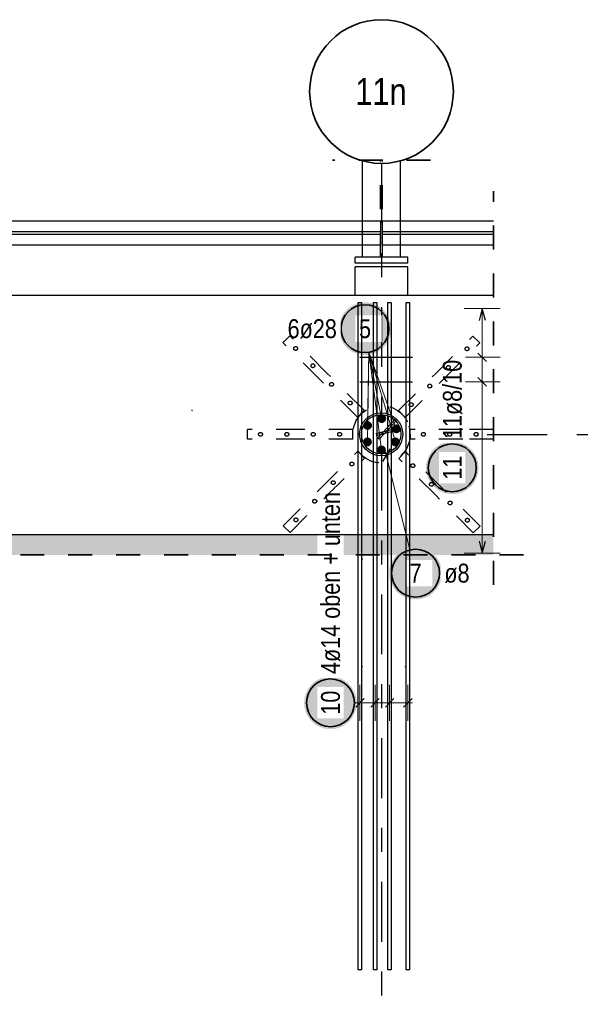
# Model space of a CAD drawing. Header units: millimetres. Extents: x -48 to 49.2, y -6.2 to 26.4.
# Tile 30 of 53: x 19.8 to 22.2, y 15.7 to 19.9. Entities that reach past the tile are written whole.
import ezdxf
from ezdxf.enums import TextEntityAlignment as Align

# ---------------------------------------------------------------- set-up
doc = ezdxf.new("R2010")
doc.units = ezdxf.units.MM
doc.linetypes.add('DASHDOTX2', pattern=[2, 1, -0.5, 0, -0.5])
doc.linetypes.add('HIDDEN', pattern=[0.375, 0.25, -0.125])
for name, color, linetype, lineweight in [('Achsen', 7, 'Continuous', 20), ('Mattenbewehrung', 7, 'Continuous', 20), ('Schraffuren', 7, 'Continuous', 20)]:
    doc.layers.add(name, color=color, linetype=linetype, lineweight=lineweight)
doc.styles.add('Arial Narrow', font='ARIALN.TTF')

msp = doc.modelspace()

# ---------------------------------------------------------------- hatches: boundary and pattern name
at = {"lineweight": 50, "true_color": 0xffffff}
msp.add_hatch(color=7, dxfattribs=at).paths.add_polyline_path([(21.394967, 18.560454), (21.3949, 18.564293), (21.394699, 18.568128), (21.394364, 18.571953), (21.393896, 18.575763), (21.393296, 18.579556), (21.392563, 18.583325), (21.391699, 18.587066), (21.390706, 18.590775), (21.389583, 18.594446), (21.388333, 18.598077), (21.386957, 18.601661), (21.385457, 18.605195), (21.383834, 18.608675), (21.382091, 18.612096), (21.38023, 18.615454), (21.378252, 18.618746), (21.376161, 18.621966), (21.373959, 18.625111), (21.371648, 18.628177), (21.369232, 18.631161), (21.366713, 18.634059), (21.364094, 18.636867), (21.361379, 18.639582), (21.358571, 18.6422), (21.355673, 18.644719), (21.35269, 18.647136), (21.349623, 18.649446), (21.346478, 18.651649), (21.343258, 18.65374), (21.339967, 18.655717), (21.336609, 18.657579), (21.333188, 18.659322), (21.329708, 18.660944), (21.326174, 18.662445), (21.322589, 18.663821), (21.318959, 18.665071), (21.315287, 18.666193), (21.311578, 18.667187), (21.307837, 18.668051), (21.304068, 18.668783), (21.300276, 18.669384), (21.296465, 18.669852), (21.29264, 18.670186), (21.288806, 18.670387), (21.284967, 18.670454), (21.281128, 18.670387), (21.277294, 18.670186), (21.273469, 18.669852), (21.269658, 18.669384), (21.265866, 18.668783), (21.262097, 18.668051), (21.258355, 18.667187), (21.254647, 18.666193), (21.250975, 18.665071), (21.247345, 18.663821), (21.24376, 18.662445), (21.240226, 18.660944), (21.236746, 18.659322), (21.233325, 18.657579), (21.229967, 18.655717), (21.226676, 18.65374), (21.223456, 18.651649), (21.22031, 18.649446), (21.217244, 18.647136), (21.21426, 18.644719), (21.211362, 18.6422), (21.208554, 18.639582), (21.205839, 18.636867), (21.203221, 18.634059), (21.200702, 18.631161), (21.198286, 18.628177), (21.195975, 18.625111), (21.193773, 18.621966), (21.191682, 18.618746), (21.189704, 18.615454), (21.187843, 18.612096), (21.186099, 18.608675), (21.184477, 18.605195), (21.182977, 18.601661), (21.181601, 18.598077), (21.180351, 18.594446), (21.179228, 18.590775), (21.178234, 18.587066), (21.177371, 18.583325), (21.176638, 18.579556), (21.176037, 18.575763), (21.175569, 18.571953), (21.175235, 18.568128), (21.175034, 18.564293), (21.174967, 18.560454), (21.175034, 18.556615), (21.175235, 18.552781), (21.175569, 18.548956), (21.176037, 18.545145), (21.176638, 18.541353), (21.177371, 18.537584), (21.178234, 18.533843), (21.179228, 18.530134), (21.180351, 18.526463), (21.181601, 18.522832), (21.182977, 18.519248), (21.184477, 18.515713), (21.186099, 18.512234), (21.187843, 18.508813), (21.189704, 18.505454), (21.191682, 18.502163), (21.193773, 18.498943), (21.195975, 18.495798), (21.198286, 18.492732), (21.200702, 18.489748), (21.203221, 18.48685), (21.205839, 18.484042), (21.208554, 18.481327), (21.211362, 18.478708), (21.21426, 18.47619), (21.217244, 18.473773), (21.22031, 18.471463), (21.223456, 18.46926), (21.226676, 18.467169), (21.229967, 18.465192), (21.233325, 18.46333), (21.236746, 18.461587), (21.240226, 18.459964), (21.24376, 18.458464), (21.247345, 18.457088), (21.250975, 18.455838), (21.254647, 18.454716), (21.258355, 18.453722), (21.262097, 18.452858), (21.265866, 18.452126), (21.269658, 18.451525), (21.273469, 18.451057), (21.277294, 18.450722), (21.281128, 18.450521), (21.284967, 18.450454), (21.288806, 18.450521), (21.29264, 18.450722), (21.296465, 18.451057), (21.300276, 18.451525), (21.304068, 18.452126), (21.307837, 18.452858), (21.311578, 18.453722), (21.315287, 18.454716), (21.318959, 18.455838), (21.322589, 18.457088), (21.326174, 18.458464), (21.329708, 18.459964), (21.333188, 18.461587), (21.336609, 18.46333), (21.339967, 18.465192), (21.343258, 18.467169), (21.346478, 18.46926), (21.349623, 18.471463), (21.35269, 18.473773), (21.355673, 18.47619), (21.358571, 18.478708), (21.361379, 18.481327), (21.364094, 18.484042), (21.366713, 18.48685), (21.369232, 18.489748), (21.371648, 18.492732), (21.373959, 18.495798), (21.376161, 18.498943), (21.378252, 18.502163), (21.38023, 18.505454), (21.382091, 18.508813), (21.383834, 18.512234), (21.385457, 18.515713), (21.386957, 18.519248), (21.388333, 18.522832), (21.389583, 18.526463), (21.390706, 18.530134), (21.391699, 18.533843), (21.392563, 18.537584), (21.393296, 18.541353), (21.393896, 18.545145), (21.394364, 18.548956), (21.394699, 18.552781)])
at = {"lineweight": 25, "true_color": 0xffffff}
for points in [[(21.606099, 17.539546), (21.606032, 17.543385), (21.605831, 17.547219), (21.605496, 17.551044), (21.605028, 17.554855), (21.604428, 17.558647), (21.603695, 17.562416), (21.602831, 17.566157), (21.601838, 17.569866), (21.600715, 17.573538), (21.599465, 17.577168), (21.598089, 17.580753), (21.596589, 17.584287), (21.594966, 17.587767), (21.593223, 17.591188), (21.591362, 17.594546), (21.589384, 17.597837), (21.587293, 17.601057), (21.585091, 17.604202), (21.58278, 17.607269), (21.580364, 17.610253), (21.577845, 17.61315), (21.575226, 17.615958), (21.572511, 17.618673), (21.569703, 17.621292), (21.566806, 17.623811), (21.563822, 17.626227), (21.560755, 17.628538), (21.55761, 17.63074), (21.55439, 17.632831), (21.551099, 17.634809), (21.547741, 17.63667), (21.54432, 17.638413), (21.54084, 17.640036), (21.537306, 17.641536), (21.533721, 17.642912), (21.530091, 17.644162), (21.526419, 17.645285), (21.52271, 17.646278), (21.518969, 17.647142), (21.5152, 17.647875), (21.511408, 17.648475), (21.507597, 17.648943), (21.503772, 17.649278), (21.499938, 17.649479), (21.496099, 17.649546), (21.49226, 17.649479), (21.488426, 17.649278), (21.484601, 17.648943), (21.48079, 17.648475), (21.476998, 17.647875), (21.473229, 17.647142), (21.469488, 17.646278), (21.465779, 17.645285), (21.462107, 17.644162), (21.458477, 17.642912), (21.454892, 17.641536), (21.451358, 17.640036), (21.447878, 17.638413), (21.444457, 17.63667), (21.441099, 17.634809), (21.437808, 17.632831), (21.434588, 17.63074), (21.431443, 17.628538), (21.428376, 17.626227), (21.425392, 17.623811), (21.422495, 17.621292), (21.419687, 17.618673), (21.416972, 17.615958), (21.414353, 17.61315), (21.411834, 17.610253), (21.409418, 17.607269), (21.407107, 17.604202), (21.404905, 17.601057), (21.402814, 17.597837), (21.400836, 17.594546), (21.398975, 17.591188), (21.397232, 17.587767), (21.395609, 17.584287), (21.394109, 17.580753), (21.392733, 17.577168), (21.391483, 17.573538), (21.39036, 17.569866), (21.389366, 17.566157), (21.388503, 17.562416), (21.38777, 17.558647), (21.387169, 17.554855), (21.386702, 17.551044), (21.386367, 17.547219), (21.386166, 17.543385), (21.386099, 17.539546), (21.386166, 17.535707), (21.386367, 17.531873), (21.386702, 17.528048), (21.387169, 17.524237), (21.38777, 17.520445), (21.388503, 17.516676), (21.389366, 17.512935), (21.39036, 17.509226), (21.391483, 17.505554), (21.392733, 17.501924), (21.394109, 17.498339), (21.395609, 17.494805), (21.397232, 17.491325), (21.398975, 17.487904), (21.400836, 17.484546), (21.402814, 17.481255), (21.404905, 17.478035), (21.407107, 17.47489), (21.409418, 17.471823), (21.411834, 17.468839), (21.414353, 17.465942), (21.416972, 17.463134), (21.419687, 17.460419), (21.422495, 17.4578), (21.425392, 17.455281), (21.428376, 17.452865), (21.431443, 17.450554), (21.434588, 17.448352), (21.437808, 17.446261), (21.441099, 17.444283), (21.444457, 17.442422), (21.447878, 17.440679), (21.451358, 17.439056), (21.454892, 17.437556), (21.458477, 17.43618), (21.462107, 17.43493), (21.465779, 17.433807), (21.469488, 17.432813), (21.473229, 17.43195), (21.476998, 17.431217), (21.48079, 17.430616), (21.484601, 17.430149), (21.488426, 17.429814), (21.49226, 17.429613), (21.496099, 17.429546), (21.499938, 17.429613), (21.503772, 17.429814), (21.507597, 17.430149), (21.511408, 17.430616), (21.5152, 17.431217), (21.518969, 17.43195), (21.52271, 17.432813), (21.526419, 17.433807), (21.530091, 17.43493), (21.533721, 17.43618), (21.537306, 17.437556), (21.54084, 17.439056), (21.54432, 17.440679), (21.547741, 17.442422), (21.551099, 17.444283), (21.55439, 17.446261), (21.55761, 17.448352), (21.560755, 17.450554), (21.563822, 17.452865), (21.566806, 17.455281), (21.569703, 17.4578), (21.572511, 17.460419), (21.575226, 17.463134), (21.577845, 17.465942), (21.580364, 17.468839), (21.58278, 17.471823), (21.585091, 17.47489), (21.587293, 17.478035), (21.589384, 17.481255), (21.591362, 17.484546), (21.593223, 17.487904), (21.594966, 17.491325), (21.596589, 17.494805), (21.598089, 17.498339), (21.599465, 17.501924), (21.600715, 17.505554), (21.601838, 17.509226), (21.602831, 17.512935), (21.603695, 17.516676), (21.604428, 17.520445), (21.605028, 17.524237), (21.605496, 17.528048), (21.605831, 17.531873)], [(21.250817, 16.998119), (21.25075, 17.001958), (21.250549, 17.005792), (21.250214, 17.009617), (21.249746, 17.013428), (21.249146, 17.01722), (21.248413, 17.020989), (21.247549, 17.02473), (21.246556, 17.028439), (21.245433, 17.032111), (21.244183, 17.035741), (21.242807, 17.039326), (21.241307, 17.04286), (21.239684, 17.04634), (21.237941, 17.049761), (21.23608, 17.053119), (21.234102, 17.05641), (21.232011, 17.05963), (21.229809, 17.062775), (21.227498, 17.065842), (21.225082, 17.068826), (21.222563, 17.071723), (21.219944, 17.074531), (21.217229, 17.077246), (21.214421, 17.079865), (21.211524, 17.082384), (21.20854, 17.0848), (21.205473, 17.087111), (21.202328, 17.089313), (21.199108, 17.091404), (21.195817, 17.093382), (21.192459, 17.095243), (21.189038, 17.096986), (21.185558, 17.098609), (21.182024, 17.100109), (21.178439, 17.101485), (21.174809, 17.102735), (21.171137, 17.103858), (21.167428, 17.104851), (21.163687, 17.105715), (21.159918, 17.106448), (21.156126, 17.107048), (21.152315, 17.107516), (21.14849, 17.107851), (21.144656, 17.108052), (21.140817, 17.108119), (21.136978, 17.108052), (21.133144, 17.107851), (21.129319, 17.107516), (21.125508, 17.107048), (21.121716, 17.106448), (21.117947, 17.105715), (21.114205, 17.104851), (21.110497, 17.103858), (21.106825, 17.102735), (21.103195, 17.101485), (21.09961, 17.100109), (21.096076, 17.098609), (21.092596, 17.096986), (21.089175, 17.095243), (21.085817, 17.093382), (21.082526, 17.091404), (21.079306, 17.089313), (21.076161, 17.087111), (21.073094, 17.0848), (21.07011, 17.082384), (21.067213, 17.079865), (21.064404, 17.077246), (21.06169, 17.074531), (21.059071, 17.071723), (21.056552, 17.068826), (21.054136, 17.065842), (21.051825, 17.062775), (21.049623, 17.05963), (21.047532, 17.05641), (21.045554, 17.053119), (21.043693, 17.049761), (21.04195, 17.04634), (21.040327, 17.04286), (21.038827, 17.039326), (21.037451, 17.035741), (21.036201, 17.032111), (21.035078, 17.028439), (21.034084, 17.02473), (21.033221, 17.020989), (21.032488, 17.01722), (21.031887, 17.013428), (21.031419, 17.009617), (21.031085, 17.005792), (21.030884, 17.001958), (21.030817, 16.998119), (21.030884, 16.99428), (21.031085, 16.990446), (21.031419, 16.986621), (21.031887, 16.98281), (21.032488, 16.979018), (21.033221, 16.975249), (21.034084, 16.971508), (21.035078, 16.967799), (21.036201, 16.964127), (21.037451, 16.960497), (21.038827, 16.956912), (21.040327, 16.953378), (21.04195, 16.949898), (21.043693, 16.946477), (21.045554, 16.943119), (21.047532, 16.939828), (21.049623, 16.936608), (21.051825, 16.933463), (21.054136, 16.930396), (21.056552, 16.927412), (21.059071, 16.924515), (21.06169, 16.921707), (21.064404, 16.918992), (21.067213, 16.916373), (21.07011, 16.913854), (21.073094, 16.911438), (21.076161, 16.909127), (21.079306, 16.906925), (21.082526, 16.904834), (21.085817, 16.902856), (21.089175, 16.900995), (21.092596, 16.899252), (21.096076, 16.897629), (21.09961, 16.896129), (21.103195, 16.894753), (21.106825, 16.893503), (21.110497, 16.89238), (21.114205, 16.891386), (21.117947, 16.890523), (21.121716, 16.88979), (21.125508, 16.889189), (21.129319, 16.888722), (21.133144, 16.888387), (21.136978, 16.888186), (21.140817, 16.888119), (21.144656, 16.888186), (21.14849, 16.888387), (21.152315, 16.888722), (21.156126, 16.889189), (21.159918, 16.88979), (21.163687, 16.890523), (21.167428, 16.891386), (21.171137, 16.89238), (21.174809, 16.893503), (21.178439, 16.894753), (21.182024, 16.896129), (21.185558, 16.897629), (21.189038, 16.899252), (21.192459, 16.900995), (21.195817, 16.902856), (21.199108, 16.904834), (21.202328, 16.906925), (21.205473, 16.909127), (21.20854, 16.911438), (21.211524, 16.913854), (21.214421, 16.916373), (21.217229, 16.918992), (21.219944, 16.921707), (21.222563, 16.924515), (21.225082, 16.927412), (21.227498, 16.930396), (21.229809, 16.933463), (21.232011, 16.936608), (21.234102, 16.939828), (21.23608, 16.943119), (21.237941, 16.946477), (21.239684, 16.949898), (21.241307, 16.953378), (21.242807, 16.956912), (21.244183, 16.960497), (21.245433, 16.964127), (21.246556, 16.967799), (21.247549, 16.971508), (21.248413, 16.975249), (21.249146, 16.979018), (21.249746, 16.98281), (21.250214, 16.986621), (21.250549, 16.990446)]]:
    msp.add_hatch(color=7, dxfattribs=at).paths.add_polyline_path(points)
at = {"layer": 'Schraffuren', "lineweight": 25, "true_color": 0xffffff}
msp.add_hatch(color=7, dxfattribs=at).paths.add_polyline_path([(21.759331, 17.979345), (21.759264, 17.983184), (21.759063, 17.987019), (21.758728, 17.990843), (21.75826, 17.994654), (21.757659, 17.998447), (21.756927, 18.002216), (21.756063, 18.005957), (21.755069, 18.009665), (21.753947, 18.013337), (21.752697, 18.016968), (21.751321, 18.020552), (21.749821, 18.024086), (21.748198, 18.027566), (21.746455, 18.030987), (21.744593, 18.034345), (21.742616, 18.037636), (21.740525, 18.040857), (21.738322, 18.044002), (21.736012, 18.047068), (21.733595, 18.050052), (21.731076, 18.05295), (21.728458, 18.055758), (21.725743, 18.058473), (21.722935, 18.061091), (21.720037, 18.06361), (21.717053, 18.066027), (21.713987, 18.068337), (21.710842, 18.070539), (21.707622, 18.072631), (21.704331, 18.074608), (21.700972, 18.07647), (21.697551, 18.078213), (21.694072, 18.079835), (21.690537, 18.081336), (21.686953, 18.082712), (21.683322, 18.083962), (21.679651, 18.085084), (21.675942, 18.086078), (21.672201, 18.086942), (21.668432, 18.087674), (21.66464, 18.088275), (21.660829, 18.088743), (21.657004, 18.089077), (21.65317, 18.089278), (21.649331, 18.089345), (21.645492, 18.089278), (21.641657, 18.089077), (21.637832, 18.088743), (21.634022, 18.088275), (21.630229, 18.087674), (21.62646, 18.086942), (21.622719, 18.086078), (21.61901, 18.085084), (21.615339, 18.083962), (21.611708, 18.082712), (21.608124, 18.081336), (21.60459, 18.079835), (21.60111, 18.078213), (21.597689, 18.07647), (21.594331, 18.074608), (21.591039, 18.072631), (21.587819, 18.070539), (21.584674, 18.068337), (21.581608, 18.066027), (21.578624, 18.06361), (21.575726, 18.061091), (21.572918, 18.058473), (21.570203, 18.055758), (21.567585, 18.05295), (21.565066, 18.050052), (21.562649, 18.047068), (21.560339, 18.044002), (21.558136, 18.040857), (21.556045, 18.037636), (21.554068, 18.034345), (21.552206, 18.030987), (21.550463, 18.027566), (21.548841, 18.024086), (21.54734, 18.020552), (21.545964, 18.016968), (21.544714, 18.013337), (21.543592, 18.009665), (21.542598, 18.005957), (21.541734, 18.002216), (21.541002, 17.998447), (21.540401, 17.994654), (21.539933, 17.990843), (21.539599, 17.987019), (21.539398, 17.983184), (21.539331, 17.979345), (21.539398, 17.975506), (21.539599, 17.971672), (21.539933, 17.967847), (21.540401, 17.964036), (21.541002, 17.960244), (21.541734, 17.956475), (21.542598, 17.952734), (21.543592, 17.949025), (21.544714, 17.945353), (21.545964, 17.941723), (21.54734, 17.938139), (21.548841, 17.934604), (21.550463, 17.931124), (21.552206, 17.927703), (21.554068, 17.924345), (21.556045, 17.921054), (21.558136, 17.917834), (21.560339, 17.914689), (21.562649, 17.911623), (21.565066, 17.908639), (21.567585, 17.905741), (21.570203, 17.902933), (21.572918, 17.900218), (21.575726, 17.897599), (21.578624, 17.89508), (21.581608, 17.892664), (21.584674, 17.890353), (21.587819, 17.888151), (21.591039, 17.88606), (21.594331, 17.884083), (21.597689, 17.882221), (21.60111, 17.880478), (21.60459, 17.878855), (21.608124, 17.877355), (21.611708, 17.875979), (21.615339, 17.874729), (21.61901, 17.873607), (21.622719, 17.872613), (21.62646, 17.871749), (21.630229, 17.871016), (21.634022, 17.870416), (21.637832, 17.869948), (21.641657, 17.869613), (21.645492, 17.869412), (21.649331, 17.869345), (21.65317, 17.869412), (21.657004, 17.869613), (21.660829, 17.869948), (21.66464, 17.870416), (21.668432, 17.871016), (21.672201, 17.871749), (21.675942, 17.872613), (21.679651, 17.873607), (21.683322, 17.874729), (21.686953, 17.875979), (21.690537, 17.877355), (21.694072, 17.878855), (21.697551, 17.880478), (21.700972, 17.882221), (21.704331, 17.884083), (21.707622, 17.88606), (21.710842, 17.888151), (21.713987, 17.890353), (21.717053, 17.892664), (21.720037, 17.89508), (21.722935, 17.897599), (21.725743, 17.900218), (21.728458, 17.902933), (21.731076, 17.905741), (21.733595, 17.908639), (21.736012, 17.911623), (21.738322, 17.914689), (21.740525, 17.917834), (21.742616, 17.921054), (21.744593, 17.924345), (21.746455, 17.927703), (21.748198, 17.931124), (21.749821, 17.934604), (21.751321, 17.938139), (21.752697, 17.941723), (21.753947, 17.945353), (21.755069, 17.949025), (21.756063, 17.952734), (21.756927, 17.956475), (21.757659, 17.960244), (21.75826, 17.964036), (21.758728, 17.967847), (21.759063, 17.971672)])
at = {"layer": 'Schraffuren', "lineweight": 25, "true_color": 0xd7ffd7}
msp.add_hatch(color=254, dxfattribs=at).paths.add_polyline_path([(21.821075, 17.699138), (21.821075, 17.615698), (13.737759, 17.615698), (13.737759, 17.449131), (13.578771, 17.449131), (13.578771, 17.699135)])

# ---------------------------------------------------------------- linework, layer by layer
at = {"color": 2, "linetype": 'HIDDEN', "lineweight": 35, "ltscale": 0.25}
for p, q in [((21.558833, 19.264521), (21.148833, 19.264521)), ((21.821075, 17.490698), (21.821075, 19.134135))]:
    msp.add_line(p, q, dxfattribs=at)
at = {"color": 3, "linetype": 'Continuous', "lineweight": 25}
for p, q in [((21.273833, 18.859135), (21.273833, 19.264521)), ((21.433833, 18.859135), (21.433833, 19.264521)), ((21.273833, 19.009135), (19.134185, 19.009135)), ((21.821075, 19.009135), (21.433833, 19.009135)), ((21.273833, 18.964635), (19.134185, 18.964635)), ((21.821075, 18.964635), (21.433833, 18.964635)), ((21.273833, 18.953635), (19.134185, 18.953635)), ((21.821075, 18.953635), (21.433833, 18.953635)), ((21.273833, 18.909135), (19.134185, 18.909135)), ((21.821075, 18.909135), (21.433833, 18.909135)), ((21.273833, 18.859135), (21.243833, 18.859135)), ((21.243833, 18.834135), (21.243833, 18.859135)), ((21.463833, 18.834135), (21.243833, 18.834135)), ((21.433833, 18.859135), (21.273833, 18.859135)), ((21.463833, 18.859135), (21.433833, 18.859135)), ((21.463833, 18.834135), (21.463833, 18.859135)), ((21.463833, 18.819135), (21.243833, 18.819135)), ((21.243833, 18.699135), (21.243833, 18.819135)), ((21.463833, 18.699135), (21.463833, 18.819135)), ((21.821075, 18.699135), (12.278771, 18.699135)), ((21.256833, 18.669135), (21.270833, 18.669135)), ((21.319833, 18.669135), (21.333833, 18.669135)), ((21.380833, 18.669135), (21.394833, 18.669135)), ((21.380833, 15.883135), (21.380833, 18.669135)), ((21.394833, 18.669135), (21.394833, 15.883135)), ((21.456833, 18.669135), (21.470833, 18.669135)), ((21.411242, 18.182211), (21.33878, 18.104973)), ((21.417076, 18.176737), (21.344615, 18.099499)), ((21.331078, 18.122105), (21.433376, 18.149516)), ((21.333149, 18.114378), (21.435447, 18.141789)), ((21.331078, 18.122105), (21.333149, 18.114378)), ((21.344615, 18.099499), (21.33878, 18.104973)), ((21.390232, 18.058942), (21.357958, 18.00542)), ((21.281511, 17.015797), (21.246155, 16.980441)), ((21.34451, 17.015797), (21.309155, 16.980441)), ((21.40551, 17.015797), (21.370155, 16.980441)), ((21.48151, 17.015797), (21.446155, 16.980441)), ((21.270833, 15.883135), (21.256833, 15.883135)), ((21.333833, 15.883135), (21.319833, 15.883135)), ((21.394833, 15.883135), (21.380833, 15.883135)), ((21.470833, 15.883135), (21.456833, 15.883135))]:
    msp.add_line(p, q, dxfattribs=at)
at = {"color": 3, "linetype": 'HIDDEN', "lineweight": 25, "ltscale": 0.25}
for p, q in [((21.350083, 18.859135), (21.350083, 19.264521)), ((21.357583, 18.859135), (21.357583, 19.264521)), ((21.350646, 19.009135), (21.273833, 19.009135)), ((21.350646, 18.964635), (21.350646, 19.009135)), ((21.433833, 19.009135), (21.357746, 19.009135)), ((21.357746, 18.964635), (21.357746, 19.009135)), ((21.350646, 18.964635), (21.273833, 18.964635)), ((21.350646, 18.953635), (21.350646, 18.964635)), ((21.433833, 18.964635), (21.357746, 18.964635)), ((21.357746, 18.953635), (21.357746, 18.964635)), ((21.350646, 18.953635), (21.273833, 18.953635)), ((21.350646, 18.909135), (21.350646, 18.953635)), ((21.433833, 18.953635), (21.357746, 18.953635)), ((21.357746, 18.909135), (21.357746, 18.953635)), ((21.350646, 18.909135), (21.273833, 18.909135)), ((21.433833, 18.909135), (21.357746, 18.909135)), ((21.763955, 18.500969), (21.735671, 18.529253)), ((21.253424, 18.191256), (21.09786, 18.34682)), ((21.281708, 18.21954), (21.126144, 18.375104)), ((21.424544, 18.218126), (21.580107, 18.37369)), ((21.253424, 18.191256), (21.281708, 18.21954)), ((21.452828, 18.189842), (21.424544, 18.218126)), ((21.013833, 18.139131), (20.793833, 18.139131)), ((20.793833, 18.099131), (20.793833, 18.139131)), ((21.233833, 18.139131), (21.013833, 18.139131)), ((21.233833, 18.099131), (21.233833, 18.139131)), ((21.473833, 18.099131), (21.473833, 18.139131)), ((21.013833, 18.099131), (20.793833, 18.099131)), ((21.233833, 18.099131), (21.013833, 18.099131)), ((21.283122, 18.020136), (21.254838, 18.048421)), ((21.425958, 18.018722), (21.454242, 18.047006)), ((21.581521, 17.863159), (21.425958, 18.018722)), ((21.765369, 17.735879), (21.609806, 17.891443)), ((21.737085, 17.707595), (21.581521, 17.863159)), ((20.971995, 17.709009), (20.943711, 17.737294)), ((21.737085, 17.707595), (21.765369, 17.735879))]:
    msp.add_line(p, q, dxfattribs=at)
at = {"color": 5, "linetype": 'Continuous', "lineweight": 18}
for p, q in [((21.295366, 18.087473), (21.30044, 18.461659)), ((21.295894, 18.15605), (21.30044, 18.461659)), ((21.35394, 18.053837), (21.30044, 18.461659)), ((21.41172, 18.087429), (21.30044, 18.461659)), ((21.415681, 18.14217), (21.30044, 18.461659)), ((21.35452, 18.184904), (21.30044, 18.461659)), ((21.47206, 17.636614), (21.368085, 18.056448)), ((21.263833, 17.073119), (21.263833, 16.923119)), ((21.326833, 17.073119), (21.326833, 16.923119)), ((21.387833, 17.073119), (21.387833, 16.923119)), ((21.463833, 17.073119), (21.463833, 16.923119)), ((21.240817, 16.998119), (21.243833, 16.998119)), ((21.243833, 16.998119), (21.483833, 16.998119))]:
    msp.add_line(p, q, dxfattribs=at)
at = {"color": 2, "linetype": 'Continuous', "lineweight": 35}
for centre in [(21.284967, 18.560454), (21.496099, 17.539546), (21.140817, 16.998119)]:
    msp.add_circle(centre, 0.1, dxfattribs=at)
at = {"color": 3, "linetype": 'HIDDEN', "lineweight": 25, "ltscale": 0.25}
for centre, radius in [((20.99533, 18.477634), 0.008), ((21.067455, 18.40551), 0.008), ((21.145236, 18.327728), 0.008), ((21.555358, 18.320657), 0.008), ((21.223018, 18.249946), 0.008), ((21.353833, 18.119131), 0.12), ((21.477577, 18.242875), 0.008), ((20.848833, 18.119131), 0.008), ((20.958833, 18.119131), 0.008), ((21.068833, 18.119131), 0.008), ((21.178833, 18.119131), 0.008), ((21.528833, 18.119131), 0.008), ((21.748833, 18.119131), 0.008), ((21.230089, 17.995388), 0.008), ((21.484648, 17.988317), 0.008), ((21.562429, 17.910535), 0.008), ((21.640211, 17.832753), 0.008), ((20.996744, 17.762042), 0.008), ((21.712336, 17.760628), 0.008)]:
    msp.add_circle(centre, radius, dxfattribs=at)
at = {"color": 3, "linetype": 'Continuous', "lineweight": 25}
for radius in [0.09001, 0.08201]:
    msp.add_circle((21.352457, 18.119552), radius, dxfattribs=at)
at = {"color": 4, "linetype": 'Continuous', "lineweight": 50}
for centre, radius in [((21.35452, 18.184904), 0.014), ((21.35452, 18.184904), 0.014), ((21.35452, 18.184904), 0.0126), ((21.35452, 18.184904), 0.0098), ((21.35452, 18.184904), 0.007), ((21.35452, 18.184904), 0.0042), ((21.35452, 18.184904), 0.0014), ((21.295894, 18.15605), 0.014), ((21.295894, 18.15605), 0.014), ((21.295894, 18.15605), 0.0126), ((21.295894, 18.15605), 0.0098), ((21.295894, 18.15605), 0.007), ((21.295894, 18.15605), 0.0042), ((21.295894, 18.15605), 0.0014), ((21.415681, 18.14217), 0.014), ((21.415681, 18.14217), 0.014), ((21.415681, 18.14217), 0.0126), ((21.415681, 18.14217), 0.0098), ((21.415681, 18.14217), 0.007), ((21.415681, 18.14217), 0.0042), ((21.415681, 18.14217), 0.0014), ((21.295366, 18.087473), 0.014), ((21.295366, 18.087473), 0.014), ((21.295366, 18.087473), 0.0126), ((21.295366, 18.087473), 0.0098), ((21.295366, 18.087473), 0.007), ((21.295366, 18.087473), 0.0042), ((21.41172, 18.087429), 0.014), ((21.41172, 18.087429), 0.014), ((21.41172, 18.087429), 0.0126), ((21.41172, 18.087429), 0.0098), ((21.41172, 18.087429), 0.007), ((21.41172, 18.087429), 0.0042), ((21.295366, 18.087473), 0.0014), ((21.35394, 18.053837), 0.014), ((21.35394, 18.053837), 0.014), ((21.35394, 18.053837), 0.0126), ((21.35394, 18.053837), 0.0098), ((21.35394, 18.053837), 0.007), ((21.35394, 18.053837), 0.0042), ((21.35394, 18.053837), 0.0014), ((21.41172, 18.087429), 0.0014)]:
    msp.add_circle(centre, radius, dxfattribs=at)
at = {"layer": 'Achsen', "color": 3, "linetype": 'DASHDOTX2', "lineweight": 25, "ltscale": 0.25}
for p, q in [((21.353775, 19.250591), (21.353775, 15.222368)), ((21.794884, 18.119131), (23.905212, 18.119131))]:
    msp.add_line(p, q, dxfattribs=at)
at = {"layer": 'Achsen', "color": 2, "linetype": 'Continuous', "lineweight": 35}
msp.add_circle((21.353775, 19.550591), 0.3, dxfattribs=at)
at = {"layer": 'Schraffuren', "color": 5, "linetype": 'Continuous', "lineweight": 18}
for p, q in [((21.849331, 18.645135), (21.699331, 18.645135)), ((21.774331, 18.645135), (21.774331, 17.623132)), ((21.849331, 18.440734), (21.699331, 18.440734)), ((21.849331, 18.338534), (21.699331, 18.338534)), ((21.699331, 17.623132), (21.849331, 17.623132))]:
    msp.add_line(p, q, dxfattribs=at)
at = {"layer": 'Schraffuren', "color": 3, "linetype": 'Continuous', "lineweight": 25}
for p, q in [((21.774331, 18.645135), (21.760933, 18.595135)), ((21.787728, 18.595135), (21.774331, 18.645135)), ((21.263833, 18.440734), (21.483833, 18.440734)), ((21.792008, 18.423056), (21.756653, 18.458412)), ((21.263833, 18.338534), (21.483833, 18.338534)), ((21.792008, 18.320856), (21.756653, 18.356212)), ((21.760933, 17.673132), (21.774331, 17.623132)), ((21.774331, 17.623132), (21.787728, 17.673132))]:
    msp.add_line(p, q, dxfattribs=at)
at = {"layer": 'Schraffuren', "color": 9, "linetype": 'Continuous', "lineweight": 0}
for centre in [(21.273833, 18.699135), (21.453833, 18.699135), (21.493833, 18.699135), (20.562417, 18.218913), (21.468369, 18.15061), (21.352457, 18.119552), (21.128768, 17.599131), (21.273833, 17.599131), (21.273833, 17.149135), (21.453833, 17.149135)]:
    msp.add_circle(centre, 0.00111, dxfattribs=at)
at = {"layer": 'Schraffuren', "color": 2, "linetype": 'Continuous', "lineweight": 35}
msp.add_circle((21.649331, 17.979345), 0.1, dxfattribs=at)

# ---------------------------------------------------------------- texts
at = {"layer": 'Achsen', "color": 4, "lineweight": 50, "style": 'Arial Narrow'}
msp.add_text('11n', height=0.1125, dxfattribs=at).set_placement((21.35155, 19.550591), align=Align.MIDDLE_CENTER)

# ---------------------------------------------------------------- next in the draw order: texts
at = {"color": 2, "lineweight": 35, "char_height": 0.07875, "attachment_point": 1, "line_spacing_factor": 0.9, "style": 'Arial Narrow', "bg_fill": 3, "box_fill_scale": 1.2, "bg_fill_color": 256, "bg_fill_true_color": 13158600, "bg_fill_transparency": 0}
for s, insert in [('6ø28', (20.961792, 18.599829)), ('5', (21.260161, 18.599829)), ('7', (21.471293, 17.578921)), ('ø8', (21.616099, 17.578921))]:
    msp.add_mtext(s, dxfattribs=dict(at, insert=insert))
at = {"color": 2, "lineweight": 35, "char_height": 0.07875, "attachment_point": 1, "rotation": 90, "line_spacing_factor": 0.9, "style": 'Arial Narrow', "bg_fill": 3, "box_fill_scale": 1.2, "bg_fill_color": 256, "bg_fill_true_color": 13158600, "bg_fill_transparency": 0}
for s, insert in [('4ø14 oben + unten', (21.101442, 17.118119)), ('10', (21.101442, 16.948506))]:
    msp.add_mtext(s, dxfattribs=dict(at, insert=insert))
at = {"layer": 'Schraffuren', "color": 2, "lineweight": 35, "char_height": 0.07875, "attachment_point": 1, "rotation": 90, "line_spacing_factor": 0.9, "style": 'Arial Narrow', "bg_fill": 3, "box_fill_scale": 1.2, "bg_fill_color": 256, "bg_fill_true_color": 13158600, "bg_fill_transparency": 0}
for s, insert in [('11ø8/10', (21.609956, 18.099345)), ('11', (21.609956, 17.929733))]:
    msp.add_mtext(s, dxfattribs=dict(at, insert=insert))

# ---------------------------------------------------------------- next in the draw order: linework, layer by layer
at = {"color": 3, "linetype": 'Continuous', "lineweight": 25}
for p, q in [((21.256833, 15.883135), (21.256833, 18.669135)), ((21.270833, 18.669135), (21.270833, 15.883135)), ((21.319833, 15.883135), (21.319833, 18.669135)), ((21.333833, 18.669135), (21.333833, 15.883135)), ((21.456833, 15.883135), (21.456833, 18.669135)), ((21.470833, 18.669135), (21.470833, 15.883135))]:
    msp.add_line(p, q, dxfattribs=at)
at = {"color": 3, "linetype": 'HIDDEN', "lineweight": 25, "ltscale": 0.25}
for p, q in [((20.942297, 18.502383), (20.970581, 18.530667)), ((21.09786, 18.34682), (20.942297, 18.502383)), ((21.126144, 18.375104), (20.970581, 18.530667)), ((21.580107, 18.37369), (21.735671, 18.529253)), ((21.608391, 18.345405), (21.763955, 18.500969)), ((21.452828, 18.189842), (21.608391, 18.345405)), ((21.693833, 18.139131), (21.473833, 18.139131)), ((21.821075, 18.139131), (21.693833, 18.139131)), ((21.693833, 18.099131), (21.473833, 18.099131)), ((21.821075, 18.099131), (21.693833, 18.099131)), ((21.099274, 17.892857), (21.254838, 18.048421)), ((21.127559, 17.864573), (21.283122, 18.020136)), ((21.609806, 17.891443), (21.454242, 18.047006)), ((20.943711, 17.737294), (21.099274, 17.892857)), ((20.971995, 17.709009), (21.127559, 17.864573))]:
    msp.add_line(p, q, dxfattribs=at)
at = {"color": 2, "linetype": 'HIDDEN', "lineweight": 35, "ltscale": 0.25}
msp.add_line((21.946075, 17.615698), (13.612759, 17.615698), dxfattribs=at)
at = {"color": 3, "linetype": 'HIDDEN', "lineweight": 25, "ltscale": 0.25}
for centre in [(21.710922, 18.47622), (21.63314, 18.398438), (21.638833, 18.119131), (21.152307, 17.917606), (21.074526, 17.839824)]:
    msp.add_circle(centre, 0.008, dxfattribs=at)
at = {"layer": 'Mattenbewehrung', "color": 3, "linetype": 'Continuous', "lineweight": 25}
msp.add_line((21.821075, 17.699138), (13.578771, 17.699135), dxfattribs=at)

doc.saveas('drawing.dxf')
